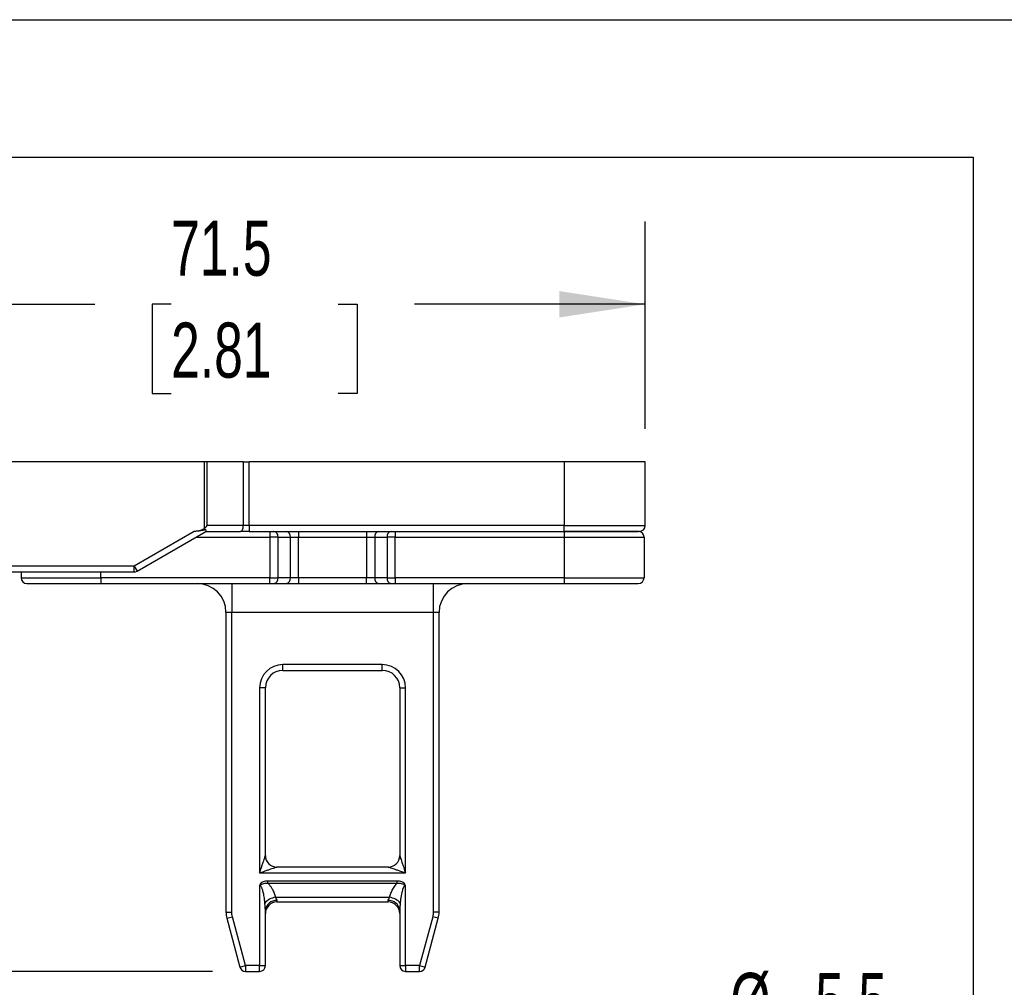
# Model space of a CAD drawing. Header units: millimetres. Extents: x 16 to 683, y 16 to 524.
# Tile 26 of 38: x 444 to 538, y 431 to 524. Entities that reach past the tile are written whole.
import ezdxf

# ---------------------------------------------------------------- set-up
doc = ezdxf.new("R2010")
doc.units = ezdxf.units.MM
doc.header["$LTSCALE"] = 2.5
doc.layers.add('DIMENSIONS', color=140, linetype='Continuous', lineweight=25)
doc.layers.add('TEXT', color=140, linetype='Continuous', lineweight=25)
doc.styles.add('SLDTEXTSTYLE0', font='TXT', dxfattribs={"width": 0.7})
doc.dimstyles.new('SLDDIMSTYLE10', dxfattribs={"dimtxt": 5.39502, "dimasz": 8.255, "dimexe": 0, "dimexo": 0.0625, "dimgap": 1.348755, "dimtad": 0, "dimtih": 1, "dimtoh": 1, "dimlfac": 0.9, "dimrnd": 1e-09, "dimzin": 4, "dimdsep": 46, "dimtxsty": 'SLDTEXTSTYLE0', "dimsah": 1, "dimcen": 0.09, "dimadec": 0, "dimazin": 1, "dimtfac": 1, "dimtofl": 0, "dimtmove": 0, "dimatfit": 3, "dimfxl": 0, "dimfrac": 2, "dimtolj": 1, "dimtzin": 12, "dimarcsym": 0})
doc.dimstyles.new('SLDDIMSTYLE12', dxfattribs={"dimtxt": 5.39502, "dimasz": 8.255, "dimexe": 0, "dimexo": 0.0625, "dimgap": 1.348755, "dimtad": 0, "dimtih": 1, "dimtoh": 1, "dimlfac": 0.9, "dimrnd": 1e-09, "dimzin": 12, "dimdsep": 46, "dimtxsty": 'SLDTEXTSTYLE0', "dimsah": 1, "dimcen": 0.09, "dimadec": 0, "dimazin": 3, "dimtfac": 1, "dimtofl": 0, "dimtmove": 0, "dimatfit": 3, "dimfxl": 0, "dimfrac": 2, "dimtolj": 1, "dimtzin": 12, "dimarcsym": 0})
doc.dimstyles.new('SLDDIMSTYLE13', dxfattribs={"dimtxt": 5.39502, "dimasz": 8.255, "dimexe": 0, "dimexo": 0.0625, "dimgap": 1.348755, "dimtad": 0, "dimtih": 1, "dimtoh": 1, "dimlfac": 0.9, "dimrnd": 1e-09, "dimzin": 12, "dimdsep": 46, "dimtxsty": 'SLDTEXTSTYLE0', "dimsah": 1, "dimcen": 0, "dimadec": 0, "dimazin": 3, "dimtfac": 1, "dimtofl": 0, "dimtmove": 0, "dimatfit": 3, "dimfxl": 0, "dimfrac": 2, "dimtolj": 1, "dimtzin": 12, "dimarcsym": 0})

# ---------------------------------------------------------------- blocks, each defined once
blk = doc.blocks.new('_D_27')
at = {"layer": 'DIMENSIONS'}
for p, q in [((421.274, 481.441), (389.407, 481.441)), ((397.345, 481.441), (397.345, 467.825)), ((389.329, 458.043), (387.517, 458.043)), ((387.517, 458.043), (387.517, 449.468)), ((405.361, 458.043), (407.172, 458.043)), ((407.172, 458.043), (407.172, 449.468)), ((387.517, 449.468), (389.329, 449.468)), ((407.172, 449.468), (405.361, 449.468)), ((397.345, 432.552), (397.345, 448.26)), ((462.367, 432.552), (389.407, 432.552))]:
    blk.add_line(p, q, dxfattribs=at)
for points in [[(397.345, 481.441), (396.075, 473.186), (398.615, 473.186)], [(397.345, 432.552), (398.615, 440.807), (396.075, 440.807)]]:
    blk.add_solid(points, dxfattribs=at)
at = {"layer": 'DIMENSIONS', "char_height": 5.2917, "attachment_point": 1, "style": 'SLDTEXTSTYLE0'}
for s, insert in [('44.0', (389.329, 466.072)), ('1.73', (389.329, 456.289))]:
    blk.add_mtext(s, dxfattribs=dict(at, insert=insert))
blk = doc.blocks.new('_D_29')
at = {"layer": 'DIMENSIONS'}
for p, q in [((424.449, 484.616), (424.449, 504.504)), ((503.894, 484.616), (503.894, 504.504)), ((424.449, 496.567), (451.091, 496.567)), ((458.402, 496.567), (456.591, 496.567)), ((456.591, 496.567), (456.591, 487.992)), ((474.434, 496.567), (476.246, 496.567)), ((476.246, 496.567), (476.246, 487.992)), ((503.894, 496.567), (481.745, 496.567)), ((456.591, 487.992), (458.402, 487.992)), ((476.246, 487.992), (474.434, 487.992))]:
    blk.add_line(p, q, dxfattribs=at)
for points in [[(424.449, 496.567), (432.704, 495.297), (432.704, 497.837)], [(503.894, 496.567), (495.639, 497.837), (495.639, 495.297)]]:
    blk.add_solid(points, dxfattribs=at)
at = {"layer": 'DIMENSIONS', "char_height": 5.2917, "attachment_point": 1, "style": 'SLDTEXTSTYLE0'}
for s, insert in [('71.5', (458.402, 504.596)), ('2.81', (458.402, 494.814))]:
    blk.add_mtext(s, dxfattribs=dict(at, insert=insert))
blk = doc.blocks.new('_D_30')
at = {"layer": 'DIMENSIONS'}
for p, q in [((513.895, 424.385), (512.083, 424.385)), ((512.083, 424.385), (512.083, 415.811)), ((529.926, 424.385), (531.738, 424.385)), ((531.738, 424.385), (531.738, 415.811)), ((497.644, 405.994), (503.738, 416.55)), ((503.738, 416.55), (506.302, 416.55)), ((512.083, 415.811), (513.895, 415.811)), ((531.738, 415.811), (529.926, 415.811))]:
    blk.add_line(p, q, dxfattribs=at)
blk.add_solid([(497.644, 405.994), (502.871, 412.508), (500.671, 413.778)], dxfattribs=at)
at = {"layer": 'DIMENSIONS', "char_height": 5.2917, "attachment_point": 1, "style": 'SLDTEXTSTYLE0'}
for s, insert in [('%%c', (512.066, 432.414)), ('5.5', (520.211, 432.414)), ('0.22', (513.895, 422.632)), ('(2X)', (514.046, 412.85))]:
    blk.add_mtext(s, dxfattribs=dict(at, insert=insert))

msp = doc.modelspace()

# ---------------------------------------------------------------- linework, layer by layer
for p, q in [((461.591588, 481.441171), (434.44914, 481.441171)), ((461.591588, 481.441171), (461.591588, 475.052282)), ((461.869365, 481.441171), (461.591588, 481.441171)), ((461.869365, 475.33006), (461.869365, 481.441171)), ((465.331616, 481.441171), (461.869365, 481.441171)), ((465.331616, 481.441171), (465.331616, 475.33006)), ((465.331616, 481.441171), (465.887171, 481.441171)), ((465.887171, 475.33006), (465.887171, 481.441171)), ((496.115806, 481.441171), (465.887171, 481.441171)), ((496.115806, 481.441171), (496.115806, 475.33006)), ((503.893584, 481.441171), (496.115806, 481.441171)), ((503.893584, 475.33006), (503.893584, 481.441171)), ((465.331616, 475.33006), (461.869365, 475.33006)), ((465.887171, 475.33006), (465.331616, 475.33006)), ((465.887171, 475.33006), (465.887171, 474.774504)), ((496.115806, 475.33006), (465.887171, 475.33006)), ((496.115806, 475.33006), (503.893584, 475.33006)), ((496.115806, 474.774504), (496.115806, 475.33006)), ((460.629337, 474.774504), (454.855835, 471.441171)), ((455.133612, 470.960045), (461.750318, 474.780202)), ((461.740448, 474.774504), (465.053838, 474.774504)), ((465.887171, 474.774504), (496.115806, 474.774504)), ((467.877791, 474.774504), (467.877791, 474.218948)), ((470.631599, 474.774504), (470.631599, 474.218948)), ((477.155569, 474.774504), (477.155569, 474.218948)), ((479.909377, 474.774504), (479.909377, 474.218948)), ((496.115806, 474.774504), (496.115806, 474.218948)), ((460.778198, 474.218948), (467.877791, 474.218948)), ((468.663465, 474.218948), (467.877791, 474.218948)), ((467.877791, 474.218948), (467.877791, 470.33006)), ((468.663465, 470.33006), (468.663465, 474.218948)), ((468.663465, 474.218948), (469.845925, 474.218948)), ((469.845925, 470.33006), (469.845925, 474.218948)), ((469.845925, 474.218948), (470.631599, 474.218948)), ((470.631599, 470.33006), (470.631599, 474.218948)), ((470.631599, 474.218948), (477.155569, 474.218948)), ((477.155569, 474.218948), (477.941243, 474.218948)), ((477.155569, 474.218948), (477.155569, 470.33006)), ((477.941243, 474.218948), (479.123703, 474.218948)), ((477.941243, 474.218948), (477.941243, 470.33006)), ((479.909377, 474.218948), (479.123703, 474.218948)), ((479.123703, 474.218948), (479.123703, 470.33006)), ((479.909377, 474.218948), (496.115806, 474.218948)), ((479.909377, 470.33006), (479.909377, 474.218948)), ((496.115806, 474.218948), (503.782473, 474.218948)), ((496.115806, 474.218948), (496.115806, 470.33006)), ((503.782473, 474.218948), (503.782473, 470.33006)), ((454.855835, 471.441171), (434.44914, 471.441171)), ((454.855835, 471.441171), (455.133612, 470.960045)), ((454.855835, 470.885615), (454.855835, 471.441171)), ((435.726162, 470.885615), (454.855835, 470.885615)), ((444.004695, 470.885615), (444.004695, 470.33006)), ((451.671362, 470.33006), (451.671362, 470.885615)), ((444.004695, 470.33006), (451.671362, 470.33006)), ((451.671362, 470.33006), (451.671362, 469.774504)), ((467.877791, 470.33006), (451.671362, 470.33006)), ((451.671362, 469.774504), (467.877791, 469.774504)), ((464.226917, 469.774504), (464.226917, 466.996726)), ((467.877791, 469.774504), (467.877791, 470.33006)), ((467.877791, 470.33006), (468.663465, 470.33006)), ((468.270628, 469.774504), (469.453088, 469.774504)), ((469.845925, 470.33006), (468.663465, 470.33006)), ((470.631599, 470.33006), (469.845925, 470.33006)), ((470.631599, 470.33006), (470.631599, 469.774504)), ((477.155569, 470.33006), (470.631599, 470.33006)), ((470.631599, 469.774504), (477.155569, 469.774504)), ((477.155569, 469.774504), (477.155569, 470.33006)), ((477.941243, 470.33006), (477.155569, 470.33006)), ((479.123703, 470.33006), (477.941243, 470.33006)), ((478.33408, 469.774504), (479.51654, 469.774504)), ((479.123703, 470.33006), (479.909377, 470.33006)), ((479.909377, 470.33006), (479.909377, 469.774504)), ((496.115806, 470.33006), (479.909377, 470.33006)), ((479.909377, 469.774504), (496.115806, 469.774504)), ((483.560251, 469.774504), (483.560251, 466.996726)), ((496.115806, 470.33006), (503.782473, 470.33006)), ((496.115806, 470.33006), (496.115806, 469.774504)), ((464.226917, 466.996726), (463.671362, 466.996726)), ((463.671362, 466.996726), (463.671362, 438.235583)), ((483.560251, 466.996726), (464.226917, 466.996726)), ((464.226917, 438.235583), (464.226917, 466.996726)), ((484.115806, 466.996726), (483.560251, 466.996726)), ((483.560251, 466.996726), (483.560251, 438.235583)), ((484.115806, 438.235583), (484.115806, 466.996726)), ((478.671362, 461.996726), (469.115806, 461.996726)), ((469.115806, 461.441171), (469.115806, 461.996726)), ((478.671362, 461.441171), (478.671362, 461.996726)), ((469.115806, 461.441171), (478.671362, 461.441171)), ((466.893584, 459.774504), (466.893584, 441.996726)), ((467.44914, 459.774504), (466.893584, 459.774504)), ((467.44914, 443.663393), (467.44914, 459.774504)), ((480.338029, 459.774504), (480.338029, 443.663393)), ((480.338029, 459.774504), (480.893584, 459.774504)), ((480.893584, 441.996726), (480.893584, 459.774504)), ((479.226917, 442.552282), (468.560251, 442.552282)), ((466.893584, 441.996726), (480.893584, 441.996726)), ((480.086583, 441.226926), (467.700585, 441.226926)), ((467.700585, 441.004707), (467.700585, 441.226926)), ((480.086583, 441.004704), (480.086583, 441.226926)), ((466.893584, 440.810116), (466.893584, 433.107837)), ((467.700585, 441.004704), (480.086583, 441.004704)), ((480.893584, 433.107837), (480.893584, 440.810116)), ((468.413492, 439.663393), (479.373676, 439.663393)), ((468.560251, 439.350808), (468.560251, 439.218948)), ((479.226917, 439.218948), (479.226917, 439.350808)), ((467.44914, 433.107837), (467.44914, 438.404521)), ((468.560251, 439.218948), (479.226917, 439.218948)), ((480.338029, 438.404521), (480.338029, 433.107837)), ((463.671362, 438.235583), (464.226917, 438.235583)), ((463.747082, 437.660429), (464.283708, 437.804218)), ((463.747082, 437.660429), (465.005474, 432.964049)), ((465.542099, 433.107837), (464.283708, 437.804218)), ((483.50346, 437.804218), (482.245069, 433.107837)), ((482.781695, 432.964049), (484.040086, 437.660429)), ((484.040086, 437.660429), (483.50346, 437.804218)), ((484.115806, 438.235583), (483.560251, 438.235583)), ((465.005474, 432.964049), (465.542099, 433.107837)), ((466.893584, 433.107837), (465.542099, 433.107837)), ((465.542099, 433.107837), (465.542099, 432.552282)), ((466.893584, 433.107837), (467.44914, 433.107837)), ((466.893584, 432.552282), (466.893584, 433.107837)), ((480.338029, 433.107837), (480.893584, 433.107837)), ((482.245069, 433.107837), (480.893584, 433.107837)), ((480.893584, 433.107837), (480.893584, 432.552282)), ((482.245069, 433.107837), (482.781695, 432.964049)), ((482.245069, 432.552282), (482.245069, 433.107837)), ((465.542099, 432.552282), (466.893584, 432.552282)), ((480.893584, 432.552282), (482.245069, 432.552282))]:
    msp.add_line(p, q)
at = {"flags": 128}
msp.add_lwpolyline([(465.053838, 474.774504), (465.10803, 474.785179), (465.160139, 474.816793), (465.208163, 474.868132), (465.250257, 474.937222), (465.284802, 475.021409), (465.310471, 475.117458), (465.326279, 475.221676), (465.331616, 475.33006)], dxfattribs=at)
for centre, radius, start, end in [((503.338029, 475.33006), 0.555556, 270, 0), ((468.172419, 474.288393), 0.495933, 351.95053302, 78.57824634), ((469.354879, 474.288393), 0.495933, 351.95053302, 78.57824634), ((478.43229, 474.288393), 0.495933, 101.42175366, 188.04946698), ((479.614749, 474.288393), 0.495933, 101.42175366, 188.04946698), ((503.226917, 474.218948), 0.555556, 0, 90), ((454.855835, 471.441171), 0.555556, 270, 300), ((444.560251, 470.33006), 0.555556, 180, 270), ((460.893584, 466.996726), 2.777778, 0, 90), ((468.172419, 470.260615), 0.495933, 281.42175366, 8.04946698), ((469.354879, 470.260615), 0.495933, 281.42175366, 8.04946698), ((478.43229, 470.260615), 0.495933, 171.95053302, 258.57824634), ((479.614749, 470.260615), 0.495933, 171.95053302, 258.57824634), ((486.893584, 466.996726), 2.777778, 90, 180), ((503.226917, 470.33006), 0.555556, 270, 0), ((469.115806, 459.774504), 1.666667, 90, 180), ((478.671362, 459.774504), 1.666667, 0, 90), ((468.560251, 443.663393), 1.111111, 180, 270), ((479.226917, 443.663393), 1.111111, 270, 0), ((468.631886, 438.06324), 1.614988, 97.77191221, 139.69814799), ((468.483951, 438.314931), 1.038682, 85.78737286, 175.05192476), ((479.303217, 438.314931), 1.038682, 4.94807524, 94.21262714), ((479.155282, 438.063241), 1.614987, 40.30181776, 82.22809578), ((468.560251, 438.107837), 1.111111, 90, 180), ((479.226917, 438.107837), 1.111111, 360, 90), ((465.893584, 438.235583), 2.222222, 180, 195), ((481.893584, 438.235583), 2.222222, 345, 0), ((465.542099, 433.107837), 0.555556, 195, 270), ((466.893584, 433.107837), 0.555556, 270, 0), ((480.893584, 433.107837), 0.555556, 180, 270), ((482.245069, 433.107837), 0.555556, 270, 345)]:
    msp.add_arc(centre, radius, start, end)
msp.add_ellipse((461.591588, 475.33006), major_axis=(0.536625, 0.536625), ratio=0.267949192, start_param=4.450589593, end_param=4.974188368)
for points, knots in [([(461.591588, 475.052282), (461.572321, 475.036721), (461.53161, 475.003842), (461.460923, 474.960461), (461.379431, 474.918887), (461.286471, 474.88072), (461.147455, 474.83557), (460.928017, 474.787133), (460.740542, 474.779206), (460.629337, 474.774504)], [0, 0, 0, 0, 0.072793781, 0.153818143, 0.243391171, 0.341748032, 0.449066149, 0.673201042, 1, 1, 1, 1]), ([(461.750318, 474.780202), (461.757422, 474.785539), (461.77087, 474.795642), (461.779821, 474.818589), (461.780604, 474.843201), (461.773972, 474.867736), (461.761184, 474.890099), (461.743033, 474.908679), (461.719645, 474.922402), (461.690683, 474.929374), (461.660837, 474.927948), (461.622622, 474.917373), (461.563478, 474.903294), (461.482796, 474.883995), (461.322388, 474.849249), (461.108848, 474.811761), (460.853356, 474.780982), (460.698287, 474.776498), (460.629337, 474.774504)], [0, 0, 0, 0, 0.054238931, 0.102680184, 0.145491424, 0.182917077, 0.215324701, 0.243281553, 0.267668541, 0.291159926, 0.31425622, 0.330072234, 0.370377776, 0.436639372, 0.495834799, 0.697610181, 0.865546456, 1, 1, 1, 1]), ([(496.115806, 474.774504), (496.202639, 474.774504), (496.376145, 474.774504), (496.635936, 474.774504), (496.894901, 474.774504), (497.153045, 474.774504), (497.55095, 474.774504), (498.083865, 474.774504), (498.746324, 474.774504), (499.392498, 474.774504), (500.228722, 474.774504), (501.180082, 474.774504), (501.952203, 474.774504), (502.440725, 474.774504), (502.73479, 474.774504), (502.960836, 474.774504), (503.099656, 474.774504), (503.178194, 474.774504), (503.219307, 474.774504), (503.224378, 474.774504), (503.226917, 474.774504)], [0, 0, 0, 0, 0.023335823, 0.046628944, 0.069910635, 0.093212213, 0.116564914, 0.178302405, 0.240092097, 0.304403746, 0.368767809, 0.500005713, 0.631243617, 0.69555527, 0.759919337, 0.821656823, 0.883446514, 0.922298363, 0.961101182, 1, 1, 1, 1]), ([(503.338029, 474.774504), (503.338029, 474.774504), (502.57708, 474.774504), (499.868298, 474.774504), (498.031205, 474.774504), (496.115806, 474.774504)], [0, 0, 0, 0, 0.5, 0.5, 1, 1, 1, 1]), ([(444.560251, 469.774504), (444.560251, 469.774504), (445.309493, 469.774504), (447.976601, 469.774504), (449.785431, 469.774504), (451.671362, 469.774504)], [0, 0, 0, 0, 0.5, 0.5, 1, 1, 1, 1]), ([(496.115806, 469.774504), (498.001737, 469.774504), (499.810567, 469.774504), (502.477676, 469.774504), (503.226917, 469.774504), (503.226917, 469.774504)], [0, 0, 0, 0, 0.5, 0.5, 1, 1, 1, 1]), ([(466.893584, 441.996726), (466.921886, 442.081376), (466.973029, 442.23434), (467.041233, 442.43889), (467.11613, 442.664851), (467.197037, 442.906357), (467.284392, 443.169413), (467.354454, 443.37897), (467.403499, 443.526557), (467.43149, 443.610356), (467.446251, 443.654641), (467.448218, 443.660601), (467.44914, 443.663393)], [0, 0, 0, 0, 0.138076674, 0.249505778, 0.334290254, 0.508406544, 0.648304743, 0.775831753, 0.873079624, 0.922466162, 0.963684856, 1, 1, 1, 1]), ([(480.338029, 443.663393), (480.338338, 443.662452), (480.338975, 443.660521), (480.344034, 443.645278), (480.352007, 443.621362), (480.363172, 443.587925), (480.387056, 443.516366), (480.432682, 443.379071), (480.502776, 443.169405), (480.590133, 442.906383), (480.681614, 442.633148), (480.784551, 442.322509), (480.853138, 442.117577), (480.893584, 441.996726)], [0, 0, 0, 0, 0.021516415, 0.044188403, 0.068920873, 0.096416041, 0.127187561, 0.224393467, 0.351901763, 0.491740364, 0.665831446, 0.802936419, 1, 1, 1, 1]), ([(468.560251, 442.552282), (468.55931, 442.551972), (468.557379, 442.551336), (468.542136, 442.546276), (468.51822, 442.538303), (468.484783, 442.527138), (468.413224, 442.503254), (468.275928, 442.457629), (468.066263, 442.387534), (467.803241, 442.300177), (467.530006, 442.208696), (467.219367, 442.105759), (467.014435, 442.037173), (466.893584, 441.996726)], [0, 0, 0, 0, 0.021516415, 0.044188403, 0.068920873, 0.096416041, 0.127187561, 0.224393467, 0.351901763, 0.491740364, 0.665831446, 0.802936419, 1, 1, 1, 1]), ([(480.893584, 441.996726), (480.808934, 442.025028), (480.65597, 442.076171), (480.45142, 442.144376), (480.225459, 442.219273), (479.983953, 442.300179), (479.720897, 442.387534), (479.51134, 442.457596), (479.363753, 442.506641), (479.279954, 442.534632), (479.235669, 442.549393), (479.229709, 442.55136), (479.226917, 442.552282)], [0, 0, 0, 0, 0.138076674, 0.249505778, 0.334290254, 0.508406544, 0.648304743, 0.775831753, 0.873079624, 0.922466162, 0.963684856, 1, 1, 1, 1]), ([(467.700585, 441.226926), (467.540482, 441.226926), (467.378116, 441.1998), (467.158501, 441.102759), (467.088679, 441.060687), (466.968457, 440.953804), (466.915824, 440.888092), (466.893584, 440.810116)], [0, 0, 0, 0, 0.5, 0.5, 0.75, 0.75, 1, 1, 1, 1]), ([(480.893584, 440.810116), (480.87118, 440.888666), (480.818647, 440.953884), (480.698355, 441.060783), (480.628394, 441.102908), (480.408764, 441.19987), (480.245716, 441.226926), (480.086583, 441.226926)], [0, 0, 0, 0, 0.25, 0.25, 0.5, 0.5, 1, 1, 1, 1]), ([(466.893584, 440.810116), (466.943326, 440.835029), (466.971908, 440.858508), (467.03471, 440.89742), (467.065901, 440.914616), (467.161021, 440.959534), (467.226776, 440.980997), (467.426903, 441.023888), (467.565376, 441.024455), (467.700585, 441.004707)], [0, 0, 0, 0, 0.125, 0.125, 0.25, 0.25, 0.5, 0.5, 1, 1, 1, 1]), ([(467.40022, 439.107837), (467.390157, 439.214057), (467.371113, 439.415086), (467.332974, 439.698338), (467.29119, 439.94644), (467.24644, 440.159374), (467.200165, 440.336855), (467.152582, 440.482111), (467.104269, 440.598416), (467.054593, 440.690035), (467.003722, 440.755705), (466.951033, 440.800681), (466.911442, 440.807183), (466.893584, 440.810116)], [0, 0, 0, 0, 0.174648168, 0.330537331, 0.467719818, 0.586272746, 0.686316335, 0.767483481, 0.835860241, 0.891915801, 0.936509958, 0.971361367, 1, 1, 1, 1]), ([(467.700585, 441.004704), (467.731903, 440.97333), (467.79584, 440.909279), (467.883463, 440.803882), (467.967409, 440.68956), (468.046932, 440.565698), (468.162037, 440.361648), (468.297755, 440.062598), (468.373987, 439.799654), (468.413492, 439.663393)], [0, 0, 0, 0, 0.083382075, 0.170229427, 0.260918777, 0.355781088, 0.455105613, 0.717628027, 1, 1, 1, 1]), ([(479.373676, 439.663393), (479.392817, 439.73292), (479.430403, 439.869448), (479.499762, 440.067438), (479.577493, 440.25535), (479.67282, 440.450392), (479.788519, 440.646817), (479.926693, 440.839554), (480.034543, 440.950951), (480.086583, 441.004704)], [0, 0, 0, 0, 0.143731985, 0.282240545, 0.415879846, 0.545044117, 0.707927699, 0.859066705, 1, 1, 1, 1]), ([(480.086583, 441.004704), (480.220972, 441.024335), (480.360016, 441.023906), (480.560138, 440.981074), (480.626018, 440.95959), (480.721179, 440.914668), (480.752469, 440.897422), (480.815461, 440.858383), (480.843576, 440.835164), (480.893584, 440.810116)], [0, 0, 0, 0, 0.5, 0.5, 0.75, 0.75, 0.875, 0.875, 1, 1, 1, 1]), ([(480.893584, 440.810116), (480.883083, 440.80916), (480.861151, 440.807162), (480.829275, 440.79175), (480.797929, 440.767978), (480.766971, 440.734881), (480.736346, 440.692807), (480.706087, 440.641585), (480.676271, 440.581213), (480.647002, 440.511647), (480.618387, 440.432872), (480.577086, 440.302311), (480.527111, 440.103379), (480.472811, 439.820612), (480.423175, 439.48295), (480.399597, 439.238814), (480.386948, 439.107837)], [0, 0, 0, 0, 0.016827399, 0.035145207, 0.056051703, 0.080295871, 0.108360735, 0.140557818, 0.177093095, 0.218107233, 0.26369946, 0.313941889, 0.441818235, 0.598667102, 0.784688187, 1, 1, 1, 1]), ([(468.413492, 439.663393), (468.427736, 439.639138), (468.453587, 439.595119), (468.486627, 439.53949), (468.520694, 439.479177), (468.551802, 439.414434), (468.557573, 439.370976), (468.560251, 439.350808)], [0, 0, 0, 0, 0.203893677, 0.370028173, 0.498555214, 0.767290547, 1, 1, 1, 1]), ([(479.226917, 439.350808), (479.227536, 439.360235), (479.228816, 439.379746), (479.238451, 439.413254), (479.253593, 439.451239), (479.277793, 439.500422), (479.318307, 439.569422), (479.353237, 439.628705), (479.373676, 439.663393)], [0, 0, 0, 0, 0.112022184, 0.231847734, 0.360606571, 0.499210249, 0.706969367, 1, 1, 1, 1]), ([(467.44914, 438.404521), (467.448725, 438.435055), (467.447865, 438.498492), (467.442153, 438.601175), (467.434143, 438.713525), (467.424001, 438.835953), (467.412412, 438.968282), (467.40437, 439.060333), (467.40022, 439.107837)], [0, 0, 0, 0, 0.138409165, 0.287550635, 0.447918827, 0.619911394, 0.803850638, 1, 1, 1, 1]), ([(480.386948, 439.107837), (480.380781, 439.037739), (480.369024, 438.904123), (480.353181, 438.716749), (480.341013, 438.550877), (480.338986, 438.451477), (480.338029, 438.404521)], [0, 0, 0, 0, 0.28965268, 0.552114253, 0.788422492, 1, 1, 1, 1])]:
    msp.add_open_spline(points, degree=3, knots=knots)
for points in [[(465.887171, 474.774504), (465.594619, 474.774504), (465.307196, 474.774504), (465.053838, 474.774504)], [(467.877791, 469.774504), (468.02513, 469.774504), (468.166444, 469.774504), (468.270628, 469.774504)], [(469.453088, 469.774504), (469.76564, 469.774504), (470.189584, 469.774504), (470.631599, 469.774504)], [(477.155569, 469.774504), (477.597584, 469.774504), (478.021529, 469.774504), (478.33408, 469.774504)], [(479.51654, 469.774504), (479.620724, 469.774504), (479.762039, 469.774504), (479.909377, 469.774504)], [(469.115806, 461.996726), (467.889329, 461.996726), (466.893584, 461.000982), (466.893584, 459.774504)], [(480.893584, 459.774504), (480.893584, 461.000982), (479.89784, 461.996726), (478.671362, 461.996726)], [(464.283708, 437.804218), (464.246011, 437.944905), (464.226917, 438.089933), (464.226917, 438.235583)], [(483.560251, 438.235583), (483.560251, 438.089933), (483.541157, 437.944905), (483.50346, 437.804218)]]:
    msp.add_open_spline(points, degree=3)
at = {"layer": 'DIMENSIONS'}
for p, q in [((384.313462, 510.675759), (535.352263, 510.675759)), ((535.352263, 510.675759), (535.352263, 359.401748))]:
    msp.add_line(p, q, dxfattribs=at)
at = {"layer": 'TEXT'}
msp.add_line((15.875, 523.875), (682.625, 523.875), dxfattribs=at)

# ---------------------------------------------------------------- dimensions: what is measured, and where the dimension line sits
at = {"layer": 'DIMENSIONS'}
dim = msp.add_linear_dim(base=(503.893584, 496.566917), p1=(424.44914, 481.441171), p2=(503.893584, 481.441171), dimstyle='SLDDIMSTYLE12', dxfattribs=at)
dim.commit()
dim.dimension.update_dxf_attribs({"geometry": '_D_29', "text_midpoint": (466.418236, 496.566917), "dimtype": 160})
dim = msp.add_linear_dim(base=(397.344818, 481.441171), p1=(465.542099, 432.552282), p2=(424.44914, 481.441171), angle=90, dimstyle='SLDDIMSTYLE10', dxfattribs=at)
dim.commit()
dim.dimension.update_dxf_attribs({"geometry": '_D_27', "text_midpoint": (397.344818, 458.042623), "dimtype": 160})
dim = msp.add_diameter_dim_2p(p1=(494.588029, 400.701611), p2=(497.643584, 405.993988), text='<>\\P(2X)', dimstyle='SLDDIMSTYLE13', dxfattribs=at)
dim.commit()
dim.dimension.update_dxf_attribs({"geometry": '_D_30', "text_midpoint": (521.910464, 419.338422), "dimtype": 163})

doc.saveas('drawing.dxf')
